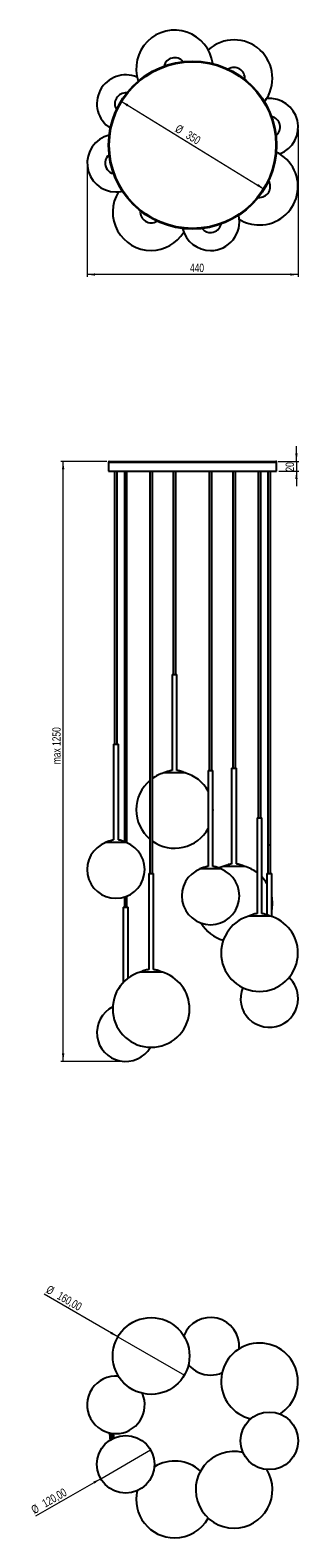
# Model space of a CAD drawing. Header units: millimetres. Extents: x 535 to 646, y 95 to 724.
import ezdxf

# ---------------------------------------------------------------- set-up
doc = ezdxf.new("R2010")
doc.units = ezdxf.units.MM
doc.header["$PDSIZE"] = -1
doc.styles.add('SLDTEXTSTYLE0', font='TXT', dxfattribs={"width": 0.75})
doc.dimstyles.new('SLDDIMSTYLE0', dxfattribs={"dimtxt": 3.5, "dimasz": 3.302, "dimexe": 0, "dimexo": 0.0625, "dimgap": 0.875, "dimtad": 1, "dimdec": 0, "dimlfac": 5, "dimrnd": 1e-09, "dimzin": 12, "dimdsep": 46, "dimtxsty": 'SLDTEXTSTYLE0', "dimsah": 1, "dimcen": 0.09, "dimadec": 0, "dimazin": 3, "dimtfac": 1, "dimtdec": 0, "dimtofl": 0, "dimtmove": 0, "dimatfit": 3, "dimfxl": 0, "dimfrac": 2, "dimtolj": 1, "dimtzin": 12, "dimarcsym": 0})
doc.dimstyles.new('SLDDIMSTYLE1', dxfattribs={"dimtxt": 3.5, "dimasz": 3.302, "dimexe": 0, "dimexo": 0.0625, "dimgap": 0.875, "dimtad": 1, "dimdec": 0, "dimlfac": 5, "dimrnd": 1e-09, "dimzin": 12, "dimdsep": 46, "dimtxsty": 'SLDTEXTSTYLE0', "dimsah": 1, "dimcen": 0.09, "dimadec": 0, "dimazin": 3, "dimtfac": 1, "dimtdec": 0, "dimtmove": 0, "dimatfit": 0, "dimfxl": 0, "dimfrac": 2, "dimtolj": 1, "dimtzin": 12, "dimarcsym": 0})
doc.dimstyles.new('SLDDIMSTYLE2', dxfattribs={"dimtxt": 3.5, "dimasz": 3.302, "dimexe": 0, "dimexo": 0.0625, "dimgap": 0.875, "dimtad": 1, "dimdec": 0, "dimlfac": 5, "dimrnd": 1e-09, "dimzin": 12, "dimdsep": 46, "dimtxsty": 'SLDTEXTSTYLE0', "dimsah": 1, "dimcen": 0.09, "dimadec": 0, "dimazin": 3, "dimtfac": 1, "dimtofl": 0, "dimtmove": 0, "dimatfit": 3, "dimfxl": 0, "dimfrac": 2, "dimtolj": 1, "dimtzin": 12, "dimarcsym": 0})
doc.dimstyles.new('SLDDIMSTYLE3', dxfattribs={"dimtxt": 3.5, "dimasz": 3.302, "dimexe": 0, "dimexo": 0.0625, "dimgap": 0.875, "dimtad": 1, "dimdec": 0, "dimlfac": 5, "dimrnd": 1e-09, "dimzin": 12, "dimdsep": 46, "dimtxsty": 'SLDTEXTSTYLE0', "dimsah": 1, "dimcen": 0, "dimadec": 0, "dimazin": 3, "dimtfac": 1, "dimtdec": 0, "dimtmove": 0, "dimatfit": 3, "dimfxl": 0, "dimfrac": 2, "dimtolj": 1, "dimtzin": 12, "dimarcsym": 0})
doc.dimstyles.new('SLDDIMSTYLE4', dxfattribs={"dimtxt": 3.5, "dimasz": 3.302, "dimexe": 0, "dimexo": 0.0625, "dimgap": 0.875, "dimtad": 1, "dimlfac": 5, "dimrnd": 1e-09, "dimzin": 12, "dimdsep": 46, "dimtxsty": 'SLDTEXTSTYLE0', "dimblk1": 'NONE', "dimsah": 1, "dimcen": 0, "dimadec": 0, "dimazin": 3, "dimtfac": 1, "dimtmove": 0, "dimatfit": 3, "dimldrblk": 'NONE', "dimfxl": 0, "dimfrac": 2, "dimtolj": 1, "dimtzin": 12, "dimarcsym": 0})

# ---------------------------------------------------------------- blocks, each defined once
blk = doc.blocks.new('_D')
at = {"color": 7, "linetype": 'Continuous', "lineweight": 0}
for p, q in [((566.51, 543.84), (547.27, 543.84)), ((548.27, 293.74), (548.27, 543.84)), ((573.32, 293.74), (547.27, 293.74))]:
    blk.add_line(p, q, dxfattribs=at)
at = {"color": 7, "linetype": 'Continuous', "lineweight": 18}
for points in [[(548.27, 543.84), (547.77, 540.54), (548.78, 540.54)], [(548.27, 293.74), (548.78, 297.04), (547.77, 297.04)]]:
    blk.add_solid(points, dxfattribs=at)
at = {"color": 7, "linetype": 'Continuous', "lineweight": 18, "insert": (543.76, 417.62), "char_height": 3.5, "attachment_point": 1, "rotation": 90, "style": 'SLDTEXTSTYLE0'}
blk.add_mtext('max 1250', dxfattribs=at)
blk = doc.blocks.new('_D_1')
at = {"color": 7, "linetype": 'Continuous', "lineweight": 0}
for p, q in [((645.47, 543.84), (645.47, 550.19)), ((637.9, 543.84), (646.47, 543.84)), ((645.47, 543.84), (645.47, 539.8)), ((638.2, 539.8), (646.47, 539.8)), ((645.47, 539.8), (645.47, 533.45))]:
    blk.add_line(p, q, dxfattribs=at)
at = {"color": 7, "linetype": 'Continuous', "lineweight": 18}
for points in [[(645.47, 543.84), (645.97, 547.14), (644.96, 547.14)], [(645.47, 539.8), (644.96, 536.5), (645.97, 536.5)]]:
    blk.add_solid(points, dxfattribs=at)
at = {"color": 7, "linetype": 'Continuous', "lineweight": 18, "insert": (640.95, 539.6), "char_height": 3.5, "attachment_point": 1, "rotation": 90, "style": 'SLDTEXTSTYLE0'}
blk.add_mtext('20', dxfattribs=at)
blk = doc.blocks.new('_D_2')
at = {"color": 7, "linetype": 'Continuous', "lineweight": 0}
for p, q in [((646.18, 682.16), (646.18, 620.73)), ((558.27, 667.17), (558.27, 620.73)), ((646.18, 621.73), (558.27, 621.73))]:
    blk.add_line(p, q, dxfattribs=at)
at = {"color": 7, "linetype": 'Continuous', "lineweight": 18}
for points in [[(558.27, 621.73), (561.58, 621.23), (561.58, 622.24)], [(646.18, 621.73), (642.88, 622.24), (642.88, 621.23)]]:
    blk.add_solid(points, dxfattribs=at)
at = {"color": 7, "linetype": 'Continuous', "lineweight": 18, "insert": (601.12, 626.25), "char_height": 3.5, "attachment_point": 1, "style": 'SLDTEXTSTYLE0'}
blk.add_mtext('440', dxfattribs=at)
blk = doc.blocks.new('_D_3')
at = {"color": 7, "linetype": 'Continuous', "lineweight": 0}
blk.add_line((572.38, 693.97), (632.03, 657.36), dxfattribs=at)
at = {"color": 7, "linetype": 'Continuous', "lineweight": 18}
for points in [[(572.38, 693.97), (574.92, 691.81), (575.46, 692.68)], [(632.03, 657.36), (629.49, 659.52), (628.95, 658.65)]]:
    blk.add_solid(points, dxfattribs=at)
at = {"color": 7, "linetype": 'Continuous', "lineweight": 18, "char_height": 3.5, "attachment_point": 1, "rotation": 328.46158, "style": 'SLDTEXTSTYLE0'}
for s, insert in [('%%c', (596.4, 684.52)), ('350', (600.93, 681.81))]:
    blk.add_mtext(s, dxfattribs=dict(at, insert=insert))
blk = doc.blocks.new('_D_4')
at = {"color": 7, "linetype": 'Continuous', "lineweight": 0}
for q in [(584.72, 131.8), (536.79, 104.13)]:
    blk.add_line((563.93, 119.8), q, dxfattribs=at)
at = {"color": 7, "linetype": 'Continuous', "lineweight": 18}
blk.add_solid([(563.93, 119.8), (560.82, 118.59), (561.33, 117.71)], dxfattribs=at)
at = {"color": 7, "linetype": 'Continuous', "lineweight": 18, "char_height": 3.5, "attachment_point": 1, "rotation": 30, "style": 'SLDTEXTSTYLE0'}
for s, insert in [('120,00', (539.08, 110.71)), ('%%c', (534.54, 108.02))]:
    blk.add_mtext(s, dxfattribs=dict(at, insert=insert))
blk = doc.blocks.new('_None')
blk = doc.blocks.new('_D_5')
at = {"color": 7, "linetype": 'Continuous', "lineweight": 0}
for q in [(540.32, 196.71), (598.78, 162.96)]:
    blk.add_line((571.07, 178.96), q, dxfattribs=at)
at = {"color": 7, "linetype": 'Continuous', "lineweight": 18}
blk.add_solid([(571.07, 178.96), (568.47, 181.05), (567.96, 180.17)], dxfattribs=at)
at = {"color": 7, "linetype": 'Continuous', "lineweight": 18, "char_height": 3.5, "attachment_point": 1, "rotation": 330, "style": 'SLDTEXTSTYLE0'}
for s, insert in [('%%c', (542.57, 200.61)), ('160,00', (547.17, 198.02))]:
    blk.add_mtext(s, dxfattribs=dict(at, insert=insert))

msp = doc.modelspace()

# ---------------------------------------------------------------- linework, layer by layer
at = {"color": 7, "linetype": 'Continuous', "lineweight": 25}
for p, q in [((567.2064, 543.5397), (567.2064, 539.8047)), ((567.2064, 543.5397), (610.2046, 543.5397)), ((567.5058, 543.8397), (610.1362, 543.8397)), ((610.1362, 543.8397), (636.9041, 543.8397)), ((610.2046, 543.5397), (637.2036, 543.5397)), ((637.2036, 539.8047), (637.2036, 543.5397)), ((567.2064, 539.8047), (610.2046, 539.8047)), ((569.7233, 539.8047), (569.7233, 426.0047)), ((570.8233, 426.0047), (570.8233, 539.8047)), ((573.7746, 539.8047), (573.7746, 385.3949)), ((574.8746, 384.8186), (574.8746, 539.8047)), ((584.3771, 539.8047), (584.3771, 372.0047)), ((585.4771, 372.0047), (585.4771, 539.8047)), ((594.1578, 539.8047), (594.1578, 455.0047)), ((595.2578, 455.0047), (595.2578, 539.8047)), ((609.1521, 539.8047), (609.1521, 415.0047)), ((610.2046, 539.8047), (637.2036, 539.8047)), ((610.2521, 415.0047), (610.2521, 539.8047)), ((618.9328, 539.8047), (618.9328, 416.0047)), ((620.0328, 416.0047), (620.0328, 539.8047)), ((629.5354, 539.8047), (629.5354, 395.3132)), ((630.6354, 395.3132), (630.6354, 539.8047)), ((633.5867, 539.8047), (633.5867, 372.048)), ((634.6867, 372.048), (634.6867, 539.8047)), ((593.7078, 455.0047), (593.7078, 415.046)), ((593.7078, 455.0047), (593.998, 455.0047)), ((593.998, 455.0047), (595.7078, 455.0047)), ((595.7078, 415.046), (595.7078, 455.0047)), ((569.2733, 426.0047), (569.2733, 386.046)), ((569.2733, 426.0047), (571.2733, 426.0047)), ((571.2733, 386.046), (571.2733, 426.0047)), ((608.7021, 415.0047), (608.7021, 375.046)), ((608.7021, 415.0047), (609.2789, 415.0047)), ((609.2789, 415.0047), (610.7021, 415.0047)), ((610.7021, 375.046), (610.7021, 415.0047)), ((618.4828, 416.0047), (618.4828, 376.046)), ((618.4828, 416.0047), (619.1429, 416.0047)), ((619.1429, 416.0047), (620.4828, 416.0047)), ((620.4828, 376.046), (620.4828, 416.0047)), ((593.5541, 413.9725), (590.2078, 413.9725)), ((599.2078, 413.9725), (593.5541, 413.9725)), ((610.7078, 398.6184), (610.7021, 399.046)), ((610.7021, 398.1908), (610.7078, 398.6184)), ((629.0854, 395.3132), (629.0854, 355.3545)), ((629.0854, 395.3132), (631.0854, 395.3132)), ((631.0854, 355.3545), (631.0854, 395.3132)), ((574.7733, 384.9725), (565.7733, 384.9725)), ((633.3767, 384.0047), (634.8967, 384.0047)), ((583.9271, 372.0047), (583.9271, 332.046)), ((583.9271, 372.0047), (585.9271, 372.0047)), ((585.9271, 332.046), (585.9271, 372.0047)), ((610.1196, 373.9725), (605.2021, 373.9725)), ((614.2021, 373.9725), (610.1196, 373.9725)), ((620.3023, 374.9725), (614.9828, 374.9725)), ((623.9828, 374.9725), (620.3023, 374.9725)), ((633.1824, 372.048), (633.1824, 354.8351)), ((633.1824, 372.048), (634.1824, 372.048)), ((634.1824, 372.048), (635.1824, 372.048)), ((635.1824, 354.0933), (635.1824, 372.048)), ((573.7746, 362.258), (573.7746, 358.0047)), ((574.8746, 358.0047), (574.8746, 362.653)), ((573.3246, 358.0047), (573.3246, 326.6357)), ((573.3246, 358.0047), (575.3246, 358.0047)), ((575.3246, 328.4164), (575.3246, 358.0047)), ((634.5854, 354.281), (625.5854, 354.281)), ((589.4271, 330.9725), (580.4271, 330.9725))]:
    msp.add_line(p, q, dxfattribs=at)
at = {"color": 7, "linetype": 'Continuous', "lineweight": 25, "flags": 128}
for points in [[(568.9098, 136.5069), (568.6822, 137.7898), (568.5517, 138.6971)], [(568.958, 136.5311), (568.7336, 137.7979), (568.6051, 138.6895)], [(569.1486, 136.6243), (569.0144, 137.3549), (568.8154, 138.6619)], [(569.2233, 136.6597), (569.1007, 137.3256), (568.8975, 138.6521)], [(569.1021, 138.6303), (569.2977, 137.3598), (569.4103, 136.7456)]]:
    msp.add_lwpolyline(points, dxfattribs=at)
at = {"color": 7, "linetype": 'Continuous', "lineweight": 25}
for centre, radius in [((602.205, 675.6654), 34.9986), ((602.205, 675.6654), 34.6991), ((584.9271, 170.9562), 16), ((634.1824, 135.5766), 12), ((574.3246, 125.798), 12)]:
    msp.add_circle(centre, radius, dxfattribs=at)
for centre, radius, start, end in [((594.7078, 707.5971), 16, 7.3652058, 199.0607549), ((619.4828, 703.5458), 16, 322.3652058, 132.3875341), ((594.7078, 707.5971), 4.5, 39.0842355, 167.3417252), ((574.3246, 692.9432), 12, 66.384238, 237.8446423), ((619.4828, 703.5458), 4.5, 354.0842355, 122.3417252), ((574.3246, 692.9432), 4.5, 84.0842355, 212.3417252), ((634.1824, 683.1646), 12, 291.2298709, 95.267433), ((634.1824, 683.1646), 4.5, 308.3971279, 77.9993809), ((570.2733, 668.1682), 12, 103.5813185, 270), ((630.0854, 658.3875), 16, 270, 64.0607549), ((570.2733, 668.1682), 4.5, 174.0925492, 257.3417252), ((570.2733, 668.1682), 4.5, 129.0842355, 174.0925492), ((630.0854, 658.3875), 4.5, 264.0842355, 32.3417252), ((584.9271, 647.785), 16, 148.2067912, 270), ((570.2733, 668.1682), 12, 270, 282.8446423), ((584.9271, 647.785), 4.5, 174.0842355, 302.3417252), ((609.7021, 643.7337), 12, 270, 12.8446423), ((609.7021, 643.7337), 4.5, 275.3237697, 347.3417252), ((630.0854, 658.3875), 16, 238.2067912, 270), ((584.9271, 647.785), 16, 270, 328.2191695), ((609.7021, 643.7337), 12, 193.5813185, 270), ((609.7021, 643.7337), 4.5, 219.0842355, 275.3237697), ((567.5064, 543.5397), 0.3, 90.1050102, 180), ((636.9036, 543.5397), 0.3, 0, 89.8949898), ((594.7078, 398.6184), 16, 130.2157941, 229.7842059), ((594.7078, 398.6184), 16, 106.3348228, 125.2340766), ((594.7078, 398.6184), 16, 28.997264, 74.5316945), ((594.7078, 398.6184), 16, 234.7659234, 331.002736), ((570.2733, 373.7358), 12, 110.5459002, 69.4540998), ((609.7021, 362.7358), 12, 110.5459002, 69.4540998), ((619.4828, 359.6184), 16, 106.2334938, 112.7742496), ((619.4828, 359.6184), 16, 53.1186374, 74.5316945), ((619.4828, 359.6184), 16, 31.1047729, 43.5178347), ((619.4828, 359.6184), 16, 0, 11.1204007), ((619.4828, 359.6184), 16, 348.8795993, 0), ((630.0854, 338.9269), 16, 106.3348228, 0), ((630.0854, 338.9269), 16, 0, 74.5316945), ((619.4828, 359.6184), 16, 210.8879868, 253.7295581), ((584.9271, 315.6184), 16, 106.3348228, 0), ((584.9271, 315.6184), 16, 0, 74.5316945), ((634.1824, 319.948), 12, 0, 46.8379558), ((634.1824, 319.948), 12, 157.5253734, 0), ((574.3246, 305.7358), 12, 116.6103065, 329.3636467), ((609.7021, 175.0075), 12, 354.9582772, 158.615762), ((630.0854, 160.3537), 16, 301.8466042, 256.9318371), ((609.7021, 175.0075), 12, 219.9582772, 270), ((609.7021, 175.0075), 12, 270, 293.615762), ((570.2733, 150.573), 12, 84.9582772, 270), ((570.2733, 150.573), 12, 270, 23.615762), ((602.205, 143.0758), 34.9986, 186.8384781, 191.7355611), ((602.205, 143.0758), 34.7986, 186.9578045, 191.6162347), ((602.205, 143.0758), 34.7006, 187.0144049, 191.5596344), ((594.7078, 111.1441), 16, 47.6124659, 121.7932088), ((619.4828, 115.1954), 16, 76.5968252, 270), ((619.4828, 115.1954), 16, 270, 31.8024019), ((594.7078, 111.1441), 16, 166.7808305, 270), ((594.7078, 111.1441), 16, 270, 330.9615734)]:
    msp.add_arc(centre, radius, start, end, dxfattribs=at)
for points, knots in [([(593.7153, 415.0409), (593.4161, 414.9909), (592.763, 414.8818), (591.5768, 414.5581), (590.7271, 414.1947), (590.2078, 413.9725)], [0, 0, 0, 0, 0.24726704, 0.53990152, 1, 1, 1, 1]), ([(599.2078, 413.9725), (598.8789, 414.1183), (598.2223, 414.4093), (597.0466, 414.7956), (596.1849, 414.9503), (595.6763, 415.0416)], [0, 0, 0, 0, 0.29142171, 0.5818096, 1, 1, 1, 1]), ([(569.2733, 386.0396), (568.9766, 385.99), (568.326, 385.8812), (567.1422, 385.5581), (566.2926, 385.1947), (565.7733, 384.9725)], [0, 0, 0, 0, 0.24571678, 0.53895394, 1, 1, 1, 1]), ([(574.7733, 384.9725), (574.4444, 385.1183), (573.7878, 385.4092), (572.6224, 385.7925), (571.7713, 385.9455), (571.2733, 386.0351)], [0, 0, 0, 0, 0.2939783, 0.58691372, 1, 1, 1, 1]), ([(608.7048, 375.0401), (608.4072, 374.9903), (607.7557, 374.8814), (606.5711, 374.5581), (605.7214, 374.1947), (605.2021, 373.9725)], [0, 0, 0, 0, 0.24627067, 0.5392925, 1, 1, 1, 1]), ([(614.2021, 373.9725), (613.8732, 374.1183), (613.2166, 374.4092), (612.0512, 374.7925), (611.2001, 374.9455), (610.7021, 375.0351)], [0, 0, 0, 0, 0.2939783, 0.58691372, 1, 1, 1, 1]), ([(618.4944, 376.0417), (618.1939, 375.9915), (617.5394, 375.8821), (616.3517, 375.5582), (615.5021, 375.1947), (614.9828, 374.9725)], [0, 0, 0, 0, 0.24812414, 0.54042541, 1, 1, 1, 1]), ([(623.9828, 374.9725), (623.6539, 375.1183), (622.9973, 375.4093), (621.8229, 375.7952), (620.9625, 375.9497), (620.4553, 376.0408)], [0, 0, 0, 0, 0.29174121, 0.58244747, 1, 1, 1, 1]), ([(629.0854, 355.3481), (628.7887, 355.2985), (628.1381, 355.1897), (626.9543, 354.8666), (626.1047, 354.5032), (625.5854, 354.281)], [0, 0, 0, 0, 0.24571678, 0.53895394, 1, 1, 1, 1]), ([(634.5854, 354.281), (634.2565, 354.4268), (633.5999, 354.7177), (632.4345, 355.101), (631.5834, 355.254), (631.0854, 355.3436)], [0, 0, 0, 0, 0.2939783, 0.58691372, 1, 1, 1, 1]), ([(583.9548, 332.0446), (583.6489, 331.9936), (582.989, 331.8834), (581.7961, 331.5582), (580.9464, 331.1947), (580.4271, 330.9725)], [0, 0, 0, 0, 0.25145403, 0.542460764, 1, 1, 1, 1]), ([(589.4271, 330.9725), (589.0982, 331.1183), (588.4416, 331.4092), (587.2766, 331.7924), (586.4258, 331.9454), (585.9281, 332.0349)], [0, 0, 0, 0, 0.29405876, 0.58707435, 1, 1, 1, 1])]:
    msp.add_open_spline(points, degree=3, knots=knots, dxfattribs=at)
at = {"color": 7, "linetype": 'Continuous', "lineweight": 0}
for p in [(646.1824, 683.1646), (558.2733, 668.1682), (574.3246, 293.7358)]:
    msp.add_point(p, dxfattribs=at)

# ---------------------------------------------------------------- dimensions: what is measured, and where the dimension line sits
at = {"color": 7, "linetype": 'Continuous', "lineweight": 18}
for p1, p2, dimstyle, picture, middle in [((572.376, 693.9721), (632.0339, 657.3587), 'SLDDIMSTYLE3', '_D_3', (599.5953, 677.267)), ((598.7835, 162.9562), (571.0707, 178.9562), 'SLDDIMSTYLE4', '_D_5', (548.6805, 191.8832)), ((584.7169, 131.798), (563.9323, 119.798), 'SLDDIMSTYLE4', '_D_4', (545.1306, 108.9428))]:
    dim = msp.add_diameter_dim_2p(p1=p1, p2=p2, dimstyle=dimstyle, dxfattribs=at)
    dim.commit()
    dim.dimension.update_dxf_attribs({"geometry": picture, "text_midpoint": middle, "dimtype": 163})
dim = msp.add_linear_dim(base=(558.2733, 621.7337), p1=(646.1824, 683.1646), p2=(558.2733, 668.1682), dimstyle='SLDDIMSTYLE2', dxfattribs=at)
dim.commit()
dim.dimension.update_dxf_attribs({"geometry": '_D_2', "text_midpoint": (604.9957, 621.7337), "dimtype": 160})
for base, p1, p2, dimstyle, picture, middle in [((645.4662, 539.8047), (636.9041, 543.8397), (637.2036, 539.8047), 'SLDDIMSTYLE1', '_D_1', (645.4662, 542.1899)), ((548.2733, 543.8397), (574.3246, 293.7358), (567.5058, 543.8397), 'SLDDIMSTYLE0', '_D', (548.2733, 428.3389))]:
    dim = msp.add_linear_dim(base=base, p1=p1, p2=p2, angle=90, dimstyle=dimstyle, dxfattribs=at)
    dim.commit()
    dim.dimension.update_dxf_attribs({"geometry": picture, "text_midpoint": middle, "dimtype": 160})

doc.saveas('drawing.dxf')
